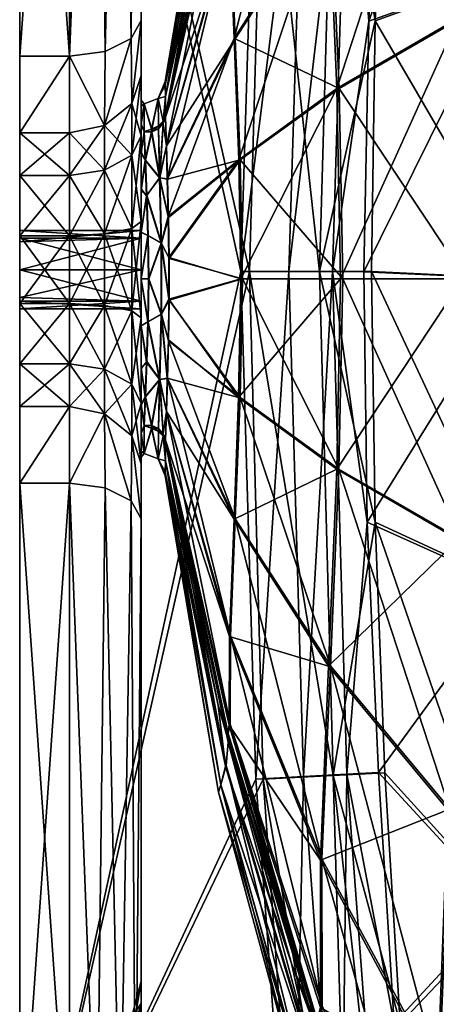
# Model space of a CAD drawing. Header units: inches. Extents: x -160 to 0, y -314 to 314.
# Tile 3 of 6: x -160 to -102, y -102 to 36. Entities that reach past the tile are written whole.
import ezdxf

# ---------------------------------------------------------------- set-up
doc = ezdxf.new("R2010")
doc.units = ezdxf.units.IN
doc.header["$MEASUREMENT"] = 0
doc.layers.add('Layer 1', color=7, linetype='Continuous')

# ---------------------------------------------------------------- blocks, each defined once
blk = doc.blocks.new('Kylis')
at = {"color": 9, "true_color": 0xc0c0c0}
mesh = blk.add_polyface(dxfattribs=at)
corners = [(-160, -4.24, 80.38), (-160, -3.14, 77.08), (-143, -4.24, 80.38), (-143, -3.14, 77.08), (-160, 1.26, 74.88), (-160, -4.24, -80.38), (-160, -3.14, -83.68), (-143, -4.24, -80.38), (-143, -3.14, -83.68), (-160, 1.26, -85.88), (-160, -2.63, 84.27), (-160, 1.26, 85.88), (-160, -28.63, 92.56), (-160, -140.99, 107.56), (-160, 142.99, 107.56), (-160, -17.92, 78.22), (-160, -11.94, -72.58), (-160, -17.92, -78.22), (-160, -2.63, -76.5), (-160, -3.49, -69.09), (-160, -11.94, 72.58), (-160, 1.26, -74.88), (-160, -3.49, 69.09), (-160, -28.63, -92.56), (-160, -140.99, -107.56), (-160, 142.99, -107.56), (-153, -17.92, -78.22), (-153, -11.94, -72.58), (-153, -3.49, -69.09), (-143, -3.14, -77.08), (-153, -3.49, 69.09), (-153, -11.94, 72.58), (-153, -17.92, 78.22), (-143, -3.14, 83.68), (-148.11, -3.74, -67.84), (-148.11, -12.65, -71.52), (-148.11, -18.94, 77.46), (-148.11, -12.65, 71.52), (-148.11, -3.74, 67.84)]
mesh.append_faces([[corners[k] for k in face] for face in [(0, 1, 2), (3, 2, 1), (3, 1, 4), (5, 6, 7), (8, 6, 9), (10, 11, 12), (13, 12, 14), (12, 15, 10), (0, 10, 15), (16, 17, 5), (16, 18, 19), (6, 5, 17), (0, 15, 20), (19, 18, 21), (1, 20, 22), (0, 20, 1), (16, 5, 18), (22, 4, 1), (23, 9, 6), (23, 24, 25), (26, 17, 27), (16, 19, 28), (27, 16, 28), (16, 27, 17), (29, 18, 5), (30, 22, 31), (20, 15, 32), (32, 31, 20), (31, 22, 20), (33, 10, 0), (34, 27, 28), (35, 26, 27), (34, 35, 27), (32, 36, 31), (30, 31, 37), (36, 37, 31), (37, 38, 30)]], dxfattribs={"color": 9})
mesh = blk.add_polyface(dxfattribs=at)
corners = [(-143, 1.26, 74.88), (-143, -3.14, 77.08), (-160, 1.26, 74.88), (-143, 5.66, 77.08), (-160, 6.76, 80.38), (-143, 6.76, 80.38), (-160, 5.66, 77.08), (-143, 1.26, -85.88), (-143, -3.14, -83.68), (-160, 1.26, -85.88), (-143, 5.66, -83.68), (-160, 5.66, -83.68), (-160, 6.76, -80.38), (-160, 142.99, 107.56), (-129, 1, 107.56), (-160, -140.99, 107.56), (-160, -140.99, -107.56), (-127.82, 1.01, -107.56), (-160, 142.99, -107.56), (-160, 6.01, 69.09), (-160, 14.46, 72.58), (-160, -3.49, 69.09), (-160, 1.26, -74.88), (-160, 6.01, -69.09), (-160, -3.49, -69.09), (-160, 1.26, 85.88), (-160, 31.15, 92.56), (-160, -28.63, 92.56), (-160, 14.46, -72.58), (-160, 5.15, -76.5), (-160, -28.63, -92.56), (-160, 31.15, -92.56), (-153, 6.01, -69.09), (-153, 14.46, -72.58), (-153, -3.49, -69.09), (-160, -2.63, -76.5), (-143, 1.26, -74.88), (-143, 5.66, -77.08), (-143, 6.76, -80.38), (-153, 6.01, 69.09), (-153, -3.49, 69.09), (-160, -2.63, 84.27), (-143, 1.26, 85.88), (-160, 5.15, 84.27), (-143, 5.66, 83.68), (-148.11, 6.26, -67.84), (-148.11, -3.74, -67.84), (-148.11, 6.26, 67.84), (-153, 14.46, 72.58), (-148.11, -3.74, 67.84)]
mesh.append_faces([[corners[k] for k in face] for face in [(0, 1, 2), (3, 4, 5), (3, 6, 4), (0, 2, 6), (0, 6, 3), (7, 8, 9), (10, 11, 12), (7, 9, 11), (13, 14, 15), (16, 17, 18), (19, 6, 2), (19, 20, 6), (2, 21, 19), (4, 6, 20), (22, 23, 24), (25, 26, 27), (12, 28, 29), (23, 29, 28), (23, 22, 29), (9, 30, 31), (32, 23, 33), (32, 24, 23), (34, 24, 32), (22, 35, 36), (29, 22, 37), (38, 12, 29), (20, 19, 39), (40, 19, 21), (39, 19, 40), (25, 41, 42), (43, 25, 44), (5, 4, 43), (34, 32, 45), (45, 46, 34), (47, 48, 39), (39, 40, 49), (49, 47, 39)]], dxfattribs={"color": 9})
mesh = blk.add_polyface(dxfattribs=at)
corners = [(-143, 28.45, 72.24), (-143, 19.98, 64.24), (-143, 113.56, 8.74), (-143, 28.45, -72.24), (-143, 36.16, -82.56), (-143, 122.99, -82.56), (-143, 113.56, -8.74), (-143, 19.98, -64.24), (-143, 17.54, -17.67), (-143, 17.75, 17.67), (-143, 24.08, -6.54), (-143, 110.4, -3.04), (-143, 24.98, -0.08), (-143, 122.99, 82.56), (-143, 36.16, 82.56), (-143, 21.56, -12.51), (-143, 21.66, 12.5), (-143, 24.13, 6.43), (-143, 110.53, 3.41), (-160, 31.15, 92.56), (-153, 31.15, 92.56), (-153, 127.99, 92.56), (-153, 31.15, -92.56), (-160, 31.15, -92.56), (-160, 127.99, -92.56), (-160, 142.99, 107.56), (-160, -28.63, 92.56), (-160, -28.63, -92.56), (-160, 142.99, -107.56), (-160, 20.44, -78.22), (-160, 20.44, 78.22), (-149.17, 127.61, -91.79), (-148.01, 31.82, -91.22), (-144.37, 33.63, -87.6), (-143.76, 124.9, -86.38), (-145.93, 126.52, -89.63), (-144.28, 24.53, -75.16), (-148.11, 21.46, -77.46), (-144.37, 33.63, 87.6), (-144.28, 24.53, 75.16), (-148.11, 21.46, 77.46), (-148.01, 31.82, 91.22), (-145.93, 126.52, 89.63), (-149.17, 127.61, 91.79), (-143.76, 124.9, 86.38), (-140.6, 25.23, 5.13), (-142.58, 24.5, -4.99), (-142.58, 24.5, 4.99)]
mesh.append_faces([[corners[k] for k in face] for face in [(0, 1, 2), (3, 4, 5), (6, 7, 3), (8, 7, 6), (9, 2, 1), (10, 6, 11), (10, 11, 12), (0, 13, 14), (6, 15, 8), (2, 16, 17), (15, 6, 10), (17, 12, 18), (11, 18, 12), (2, 9, 16), (19, 20, 21), (22, 23, 24), (25, 26, 19), (23, 27, 28), (23, 22, 29), (20, 19, 30), (31, 32, 22), (33, 34, 4), (33, 32, 35), (4, 3, 36), (22, 32, 37), (33, 37, 32), (36, 37, 33), (33, 4, 36), (14, 38, 39), (40, 41, 20), (38, 40, 39), (40, 38, 41), (39, 0, 14), (41, 38, 42), (20, 41, 43), (38, 14, 44), (45, 46, 47)]], dxfattribs={"color": 9})
mesh = blk.add_polyface(dxfattribs=at)
corners = [(-143, 116.99), (-143, 119.19, 4.4), (-160, 116.99), (-160, 119.19, -4.4), (-143, 113.56, 8.74), (-143, 119.22, 12.07), (-143, 28.45, 72.24), (-143, 122.99, -82.56), (-143, 119.22, -12.07), (-143, 28.45, -72.24), (-143, 113.56, -8.74), (-143, 122.99, 82.56), (-143, 24.13, 6.43), (-143, 110.53, 3.41), (-153, 127.99, 92.56), (-160, 127.99, 92.56), (-160, 31.15, 92.56), (-160, 127.99, -92.56), (-153, 127.99, -92.56), (-153, 31.15, -92.56), (-160, 110.4, -3.04), (-160, 113.56, -8.74), (-160, 31.15, -92.56), (-160, 142.99, -107.56), (-160, 122.49, -5.5), (-160, 110.53, 3.41), (-160, 113.56, 8.74), (-160, 119.19, 4.4), (-160, 122.49, 5.5), (-160, 142.99, 107.56), (-160, 119.22, 12.07), (-143, 110.4, -3.04), (-160, 119.22, -12.07), (-145.93, 126.52, -89.63), (-148.01, 31.82, -91.22), (-149.17, 127.61, -91.79), (-143.76, 124.9, -86.38), (-143, 36.16, -82.56), (-144.37, 33.63, -87.6), (-143.76, 124.9, 86.38), (-143, 36.16, 82.56), (-153, 31.15, 92.56), (-149.17, 127.61, 91.79), (-145.93, 126.52, 89.63), (-148.01, 31.82, 91.22), (-144.37, 33.63, 87.6)]
mesh.append_faces([[corners[k] for k in face] for face in [(0, 1, 2), (0, 2, 3), (4, 5, 6), (7, 8, 9), (10, 9, 8), (11, 6, 5), (4, 12, 13), (14, 15, 16), (17, 18, 19), (20, 3, 2), (3, 20, 21), (22, 23, 17), (21, 24, 3), (25, 20, 2), (26, 27, 28), (25, 27, 26), (16, 15, 29), (26, 28, 30), (25, 2, 27), (13, 20, 25), (25, 26, 4), (4, 13, 25), (4, 26, 5), (26, 30, 5), (31, 20, 13), (10, 21, 31), (20, 31, 21), (10, 32, 21), (8, 32, 10), (33, 34, 35), (18, 35, 19), (36, 7, 37), (36, 38, 33), (11, 39, 40), (41, 42, 14), (43, 42, 44), (43, 45, 39)]], dxfattribs={"color": 9})
mesh = blk.add_polyface(dxfattribs=at)
corners = [(-139.57, 22.59, 15.86), (-139.45, 18.62, 20.22), (-130.64, 62.5, 45.69), (-117.85, 81.36, 78.26), (-129.96, 33.63, 53.76), (-116.73, 54.24, 84.21), (-130.59, 50.08, 49.13), (-129.31, 16.62, 57.1), (-117.82, 101.99, 74.46), (-139.56, 22.86, -15.46), (-139.59, 25.5, -10.52), (-132.1, 59.59, -38.32), (-131.07, 68.16, -29.5), (-139.6, 27.09, -5.4), (-131.78, 70.83, -14.21), (-139.61, 27.62, -0.09), (-132.15, 71.86, 0.15), (-130.87, 65.03, 41.98), (-131.14, 68.23, 29.82), (-139.57, 22.86, 15.47), (-139.59, 25.5, 10.54), (-131.8, 70.84, 14.56), (-139.6, 27.09, 5.41), (-130.47, 49.99, -48.79), (-130.52, 62.36, -45.44), (-117.65, 81.2, -77.59), (-139.56, 22.59, -15.86), (-116.47, 54.15, -83.41), (-129.81, 33.59, -53.34), (-115.25, 26.62, -87.76), (-129, 1, 107.56), (-160, 142.99, 107.56), (-126.81, 72.08, 107.56), (-125.78, 72.08, -107.56), (-160, 142.99, -107.56), (-127.82, 1.01, -107.56), (-118, 1, -110.13), (-115.98, 71.56, -110.13), (-110.2, 36.08, -117.18), (-120.11, 71.7, 108.71), (-111.1, 36.03, 117.36), (-116.19, 0.99, 112.19), (-114.02, 71.36, 112.19), (-122.29, 0.99, 108.71), (-121.76, 95.62, -61.2), (-130.77, 63.64, -43.58), (-130.88, 63.78, 43.85)]
mesh.append_faces([[corners[k] for k in face] for face in [(0, 1, 2), (3, 4, 5), (4, 3, 6), (5, 4, 7), (2, 6, 8), (6, 2, 1), (9, 10, 11), (12, 13, 14), (12, 10, 13), (15, 16, 14), (17, 18, 19), (20, 19, 18), (18, 21, 20), (21, 16, 22), (22, 20, 21), (16, 15, 22), (14, 13, 15), (12, 11, 10), (23, 24, 25), (24, 23, 26), (27, 23, 25), (23, 27, 28), (29, 28, 27), (30, 31, 32), (33, 34, 35), (33, 36, 37), (37, 36, 38), (39, 30, 32), (40, 41, 42), (43, 39, 42), (44, 45, 11), (11, 45, 9), (9, 45, 26), (45, 24, 26), (0, 46, 19), (2, 46, 0), (46, 17, 19)]], dxfattribs={"color": 9})
mesh = blk.add_polyface(dxfattribs=at)
corners = [(-111.1, 36.03, 117.36), (-92.41, 87.89, 142.22), (-90.85, 43.24, 147.62), (-90.16, -0.02, 149.73), (-111.78, 0.98, 117.37), (-65.11, -0.02, 179.52), (-65.75, 53.28, 177.45), (-37.38, 63.05, 204.59), (-109.62, 71.12, 117.37), (-64.3, -0.02, -177.85), (-64.97, 53.38, -175.84), (-89.88, 43.42, -146.72), (-110.2, 36.08, -117.18), (-108.71, 71.17, -117.18), (-91.51, 88.21, -141.46), (-36.46, -0.03, -204.07), (-89.15, -0.02, -148.78), (-110.71, 0.99, -117.19), (-78.45, 46.16, 147.28), (-97.91, -0.02, 120.89), (-77.77, -0.02, 149.45), (-29.69, 64.92, 197.94), (-55.42, 55.65, 173.73), (-54.83, -0.03, 175.82), (-98.57, 36.48, 118.83), (-115.06, -0.01, 90.42), (-115.58, 26.64, 88.67), (-79.97, 93.87, 141.74), (-100.02, 74.33, 113.62), (-116.73, 54.24, 84.21), (-77.34, -0.02, -147.65), (-98.18, 36.46, -117.5), (-78.07, 46.13, -145.54), (-99.71, 74.22, -112.43), (-116.47, 54.15, -83.41), (-55.1, 55.61, -171.6), (-79.66, 93.73, -140.14), (-115.25, 26.62, -87.76), (-97.49, -0.02, -119.5), (-54.47, -0.03, -173.63), (-114.7, -0.01, -89.46), (-115.98, 71.56, -110.13), (-118, 1, -110.13), (-114.02, 71.36, 112.19)]
mesh.append_faces([[corners[k] for k in face] for face in [(0, 1, 2), (3, 4, 2), (5, 6, 7), (6, 3, 2), (3, 6, 5), (0, 2, 4), (8, 1, 0), (9, 10, 11), (12, 11, 13), (14, 11, 10), (9, 15, 10), (16, 11, 12), (17, 16, 12), (11, 16, 9), (18, 19, 20), (21, 22, 23), (24, 25, 19), (22, 18, 20), (24, 19, 18), (24, 26, 25), (18, 27, 24), (22, 20, 23), (24, 28, 26), (29, 26, 28), (30, 31, 32), (33, 31, 34), (35, 32, 36), (33, 32, 31), (37, 34, 31), (37, 31, 38), (39, 30, 32), (31, 30, 38), (38, 40, 37), (39, 32, 35), (12, 13, 41), (12, 42, 17), (0, 43, 8)]], dxfattribs={"color": 9})
mesh = blk.add_polyface(dxfattribs=at)
corners = [(-140.57, 21.39, 14.32), (-141.51, 20.91, 14.04), (-140.57, 20.98, 14.92), (-140.56, 20.97, -14.92), (-141.5, 20.54, -14.56), (-140.56, 21.4, -14.31), (-129.96, 33.63, 53.76), (-130.59, 50.08, 49.13), (-139.33, 13.99, 23.54), (-139.45, 18.62, 20.22), (-115.58, 26.64, 88.67), (-116.73, 54.24, 84.21), (-129.31, 16.62, 57.1), (-139.44, 18.61, -20.21), (-139.56, 22.59, -15.86), (-130.47, 49.99, -48.79), (-129.81, 33.59, -53.34), (-129.12, 16.62, -56.6), (-115.25, 26.62, -87.76), (-139.29, 13.92, -23.55), (-127.82, 1.01, -107.56), (-118, 1, -110.13), (-125.78, 72.08, -107.56), (-122.29, 0.99, 108.71), (-114.02, 71.36, 112.19), (-116.19, 0.99, 112.19), (-129, 1, 107.56), (-120.11, 71.7, 108.71), (-139.57, 22.59, 15.86), (-139.9, 21.7, 15.34), (-141.5, 20.91, -14.03), (-140.59, 25.23, -5.13), (-142.58, 24.5, -4.99), (-140.6, 25.23, 5.13), (-139.61, 27.62, -0.09), (-139.6, 27.09, 5.41), (-139.89, 22.05, -14.82), (-139.59, 25.5, -10.52), (-139.6, 27.09, -5.4), (-139.56, 22.86, -15.46), (-139.9, 22.05, 14.84), (-139.59, 25.5, 10.54), (-139.57, 22.86, 15.47), (-139.89, 21.7, -15.34)]
mesh.append_faces([[corners[k] for k in face] for face in [(0, 1, 2), (3, 4, 5), (6, 7, 8), (8, 7, 9), (10, 11, 12), (13, 14, 15), (15, 16, 13), (17, 16, 18), (16, 17, 19), (19, 13, 16), (20, 21, 22), (23, 24, 25), (23, 26, 27), (28, 29, 9), (30, 31, 5), (31, 32, 33), (34, 33, 35), (36, 31, 37), (31, 38, 37), (37, 39, 36), (38, 31, 34), (34, 31, 33), (0, 40, 33), (41, 40, 42), (33, 40, 41), (5, 31, 36), (41, 35, 33), (1, 0, 33), (43, 14, 13), (14, 43, 36), (14, 36, 39), (43, 5, 36), (43, 3, 5), (42, 40, 29), (42, 29, 28), (40, 2, 29), (40, 0, 2)]], dxfattribs={"color": 9})
mesh = blk.add_polyface(dxfattribs=at)
corners = [(-141.51, 20.54, 14.56), (-140.57, 20.98, 14.92), (-141.51, 20.91, 14.04), (-141.5, 20.54, -14.56), (-141.5, 20.91, -14.03), (-140.56, 21.4, -14.31), (-129.31, 16.62, 57.1), (-129.01, -0.01, 58.38), (-115.58, 26.64, 88.67), (-139.2, 8.72, 25.85), (-129.96, 33.63, 53.76), (-115.06, -0.01, 90.42), (-139.09, -2.85, 27.06), (-139.09, 2.97, 27.06), (-139.33, 13.99, 23.54), (-129.12, 16.62, -56.6), (-115.25, 26.62, -87.76), (-114.7, -0.01, -89.46), (-128.8, -0.01, -57.85), (-139.13, 8.55, -25.87), (-139.29, 13.92, -23.55), (-139.05, 2.83, -27.03), (-139.05, -2.99, -27.03), (-111.78, 0.98, 117.37), (-116.19, 0.99, 112.19), (-111.1, 36.03, 117.36), (-139.9, 21.7, 15.34), (-140.4, 14.13, 21.44), (-139.45, 18.62, 20.22), (-140.18, 4.96, 25.14), (-142.21, 11.6, 22.14), (-140.18, -4.96, 25.14), (-141.97, 0, 25), (-140.38, 14.13, -21.44), (-140.15, 4.96, -25.13), (-142.2, 11.68, -22.1), (-140.56, 20.97, -14.92), (-139.89, 21.7, -15.34), (-139.44, 18.61, -20.21), (-142, 6.03, -24.26), (-141.92, 0, -25), (-140.15, -4.98, -25.13)]
mesh.append_faces([[corners[k] for k in face] for face in [(0, 1, 2), (3, 4, 5), (6, 7, 8), (9, 6, 10), (7, 11, 8), (12, 7, 13), (6, 13, 7), (13, 6, 9), (10, 14, 9), (15, 16, 17), (17, 18, 15), (19, 20, 15), (19, 15, 21), (18, 21, 15), (21, 18, 22), (23, 24, 25), (26, 27, 28), (27, 1, 0), (1, 27, 26), (28, 27, 14), (14, 27, 9), (9, 29, 13), (27, 29, 9), (29, 27, 30), (31, 29, 32), (12, 13, 29), (33, 34, 35), (19, 33, 20), (36, 33, 3), (37, 38, 33), (37, 33, 36), (19, 34, 33), (22, 34, 21), (38, 20, 33), (39, 34, 40), (21, 34, 19), (34, 41, 40)]], dxfattribs={"color": 9})
mesh = blk.add_polyface(dxfattribs=at)
corners = [(-160, 31.15, 92.56), (-160, 5.15, 84.27), (-160, 20.44, 78.22), (-160, 6.76, 80.38), (-160, 14.46, 72.58), (-160, 5.66, -83.68), (-160, 1.26, -85.88), (-160, 31.15, -92.56), (-160, 1.26, 85.88), (-160, 20.44, -78.22), (-160, 6.76, -80.38), (-160, 14.46, -72.58), (-153, 31.15, -92.56), (-153, 20.44, -78.22), (-153, 14.46, -72.58), (-160, 6.01, -69.09), (-153, 20.44, 78.22), (-153, 31.15, 92.56), (-153, 14.46, 72.58), (-153, 6.01, 69.09), (-148.11, 21.46, -77.46), (-144.28, 24.53, -75.16), (-144.28, 17.28, -68.32), (-148.11, 15.17, -71.52), (-143, 28.45, -72.24), (-148.11, 6.26, -67.84), (-144.28, 7.02, -64.08), (-143, 19.98, -64.24), (-153, 6.01, -69.09), (-148.11, 15.17, 71.52), (-148.11, 6.26, 67.84), (-144.28, 7.02, 64.08), (-144.28, 24.53, 75.16), (-144.28, 17.28, 68.32), (-143, 19.98, 64.24), (-148.11, 21.46, 77.46), (-143, 7.99, 59.29)]
mesh.append_faces([[corners[k] for k in face] for face in [(0, 1, 2), (2, 3, 4), (5, 6, 7), (2, 1, 3), (0, 8, 1), (5, 9, 10), (5, 7, 9), (11, 10, 9), (12, 13, 9), (11, 9, 13), (13, 14, 11), (14, 15, 11), (2, 16, 17), (16, 2, 18), (18, 4, 19), (4, 18, 2), (13, 12, 20), (21, 22, 23), (21, 23, 20), (21, 24, 22), (13, 20, 14), (25, 23, 22), (26, 25, 22), (26, 22, 27), (28, 14, 23), (20, 23, 14), (23, 25, 28), (29, 30, 31), (29, 16, 18), (32, 33, 34), (35, 16, 29), (31, 36, 33), (35, 33, 32), (35, 29, 33), (33, 29, 31), (30, 29, 18), (16, 35, 17)]], dxfattribs={"color": 9})
mesh = blk.add_polyface(dxfattribs=at)
corners = [(-141.51, 20.91, 14.04), (-142.55, 20.58, 14.19), (-141.51, 20.54, 14.56), (-141.5, 20.54, -14.56), (-142.54, 20.59, -14.18), (-141.5, 20.91, -14.03), (-142.39, 16.57, -18.72), (-143, 17.54, -17.67), (-143, 21.66, 12.5), (-143, 17.75, 17.67), (-143, 12.59, 21.69), (-143, 6.53, 24.21), (-142.21, 11.6, 22.14), (-143, 12.36, -21.62), (-142.2, 11.68, -22.1), (-143, 6.47, -24.09), (-143, 21.56, -12.51), (-143, 24.08, -6.54), (-142.58, 24.5, -4.99), (-143, 24.98, -0.08), (-142.58, 24.5, 4.99), (-143, 24.13, 6.43), (-142.41, 16.57, 18.72), (-143, 19.98, -64.24), (-143, 7.99, 59.29), (-143, 19.98, 64.24), (-143, 7.99, -59.29), (-144.28, 7.02, -64.08), (-144.28, 17.28, -68.32), (-143, 28.45, -72.24), (-143, 28.45, 72.24), (-144.28, 24.53, 75.16), (-144.28, 17.28, 68.32), (-140.4, 14.13, 21.44), (-140.6, 25.23, 5.13), (-140.59, 25.23, -5.13), (-140.38, 14.13, -21.44)]
mesh.append_faces([[corners[k] for k in face] for face in [(0, 1, 2), (3, 4, 5), (4, 6, 7), (1, 8, 9), (10, 11, 12), (6, 13, 7), (6, 14, 13), (13, 14, 15), (7, 16, 4), (17, 18, 16), (4, 16, 18), (19, 20, 18), (18, 17, 19), (21, 8, 20), (21, 20, 19), (8, 1, 20), (12, 22, 10), (9, 10, 22), (9, 22, 1), (23, 7, 13), (24, 10, 25), (23, 13, 26), (25, 10, 9), (26, 27, 23), (28, 29, 23), (30, 31, 25), (32, 24, 25), (22, 2, 1), (33, 22, 12), (2, 22, 33), (34, 20, 0), (0, 20, 1), (5, 4, 18), (18, 35, 5), (6, 4, 3), (6, 3, 36), (36, 14, 6)]], dxfattribs={"color": 9})
mesh = blk.add_polyface(dxfattribs=at)
corners = [(-143, 5.66, -83.68), (-160, 6.76, -80.38), (-143, 6.76, -80.38), (-143, 1.26, -85.88), (-160, 5.66, -83.68), (-143, 6.47, -24.09), (-142.2, 11.68, -22.1), (-142, 6.03, -24.26), (-143, 0, -25), (-141.92, 0, -25), (-142.05, 6.04, 24.26), (-143, 6.53, 24.21), (-143, 0, 25), (-141.97, 0, 25), (-142.21, 11.6, 22.14), (-143, 7.99, -59.29), (-143, 12.36, -21.62), (-143, 12.59, 21.69), (-143, 7.99, 59.29), (-143, -5.47, -59.29), (-143, -5.47, 59.29), (-160, 1.26, -74.88), (-143, 1.26, -74.88), (-143, 5.66, -77.08), (-160, 5.15, -76.5), (-143, -3.14, -83.68), (-143, -4.24, -80.38), (-160, 1.26, 85.88), (-143, 1.26, 85.88), (-143, 5.66, 83.68), (-143, 6.76, 80.38), (-160, 5.15, 84.27), (-143, 1.26, 74.88), (-143, 5.66, 77.08), (-143, -3.14, 77.08), (-143, -4.24, 80.38), (-144.28, -4.5, -64.08), (-144.28, 7.02, -64.08), (-148.11, 6.26, -67.84), (-148.11, -3.74, -67.84), (-148.11, -3.74, 67.84), (-144.28, -4.5, 64.08), (-148.11, 6.26, 67.84), (-144.28, 7.02, 64.08), (-140.18, 4.96, 25.14), (-140.15, 4.96, -25.13)]
mesh.append_faces([[corners[k] for k in face] for face in [(0, 1, 2), (3, 4, 0), (5, 6, 7), (7, 8, 5), (9, 8, 7), (10, 11, 12), (10, 12, 13), (10, 14, 11), (5, 15, 16), (17, 18, 11), (5, 8, 15), (8, 19, 15), (11, 18, 12), (18, 20, 12), (21, 22, 23), (23, 2, 24), (3, 0, 2), (2, 23, 25), (2, 25, 3), (26, 23, 22), (23, 26, 25), (27, 28, 29), (29, 30, 31), (32, 33, 30), (30, 29, 34), (30, 34, 32), (35, 29, 28), (29, 35, 34), (36, 37, 15), (38, 37, 39), (37, 36, 39), (40, 41, 42), (43, 20, 18), (41, 43, 42), (10, 13, 44), (10, 44, 14), (45, 7, 6)]], dxfattribs={"color": 9})
mesh = blk.add_polyface(dxfattribs=at)
corners = [(-143, -3.14, -83.68), (-143, -4.24, -80.38), (-160, -3.14, -83.68), (-143, -17.75, -17.59), (-143, -17.46, -64.24), (-143, -12.56, -21.58), (-143, -17.46, 64.24), (-143, -12.44, 21.68), (-143, -5.47, 59.29), (-143, -6.58, 24.1), (-143, 0, 25), (-143, -17.58, 17.73), (-143, -6.58, -24.1), (-143, -5.47, -59.29), (-143, 0, -25), (-142.41, -16.56, 18.73), (-142.39, -16.56, -18.72), (-142.17, -11.58, -22.15), (-142, -6.02, -24.26), (-141.92, 0, -25), (-142.23, -11.67, 22.1), (-142.05, -6.02, 24.26), (-141.97, 0, 25), (-160, -2.63, -76.5), (-143, -3.14, -77.08), (-143, 1.26, -74.88), (-160, -4.24, -80.38), (-160, -2.63, 84.27), (-143, -3.14, 83.68), (-143, 1.26, 85.88), (-160, -4.24, 80.38), (-143, -4.24, 80.38), (-148.11, -12.65, -71.52), (-148.11, -3.74, -67.84), (-144.28, -4.5, -64.08), (-144.28, -14.76, -68.32), (-143, 7.99, -59.29), (-148.11, -18.94, -77.46), (-144.28, 7.02, 64.08), (-144.28, -4.5, 64.08), (-148.11, -3.74, 67.84), (-148.11, -12.65, 71.52), (-144.28, -14.76, 68.32)]
mesh.append_faces([[corners[k] for k in face] for face in [(0, 1, 2), (3, 4, 5), (6, 7, 8), (8, 7, 9), (8, 9, 10), (11, 7, 6), (4, 12, 5), (12, 13, 14), (13, 12, 4), (15, 7, 11), (5, 16, 3), (5, 12, 17), (17, 16, 5), (18, 12, 14), (12, 18, 17), (18, 14, 19), (15, 20, 7), (20, 21, 9), (9, 7, 20), (21, 10, 9), (21, 22, 10), (23, 24, 25), (24, 26, 1), (25, 24, 1), (27, 28, 29), (28, 30, 31), (29, 28, 31), (32, 33, 34), (34, 13, 35), (35, 13, 4), (34, 36, 13), (37, 32, 35), (35, 32, 34), (38, 39, 8), (8, 39, 6), (40, 41, 42), (39, 40, 42), (39, 42, 6)]], dxfattribs={"color": 9})
mesh = blk.add_polyface(dxfattribs=at)
corners = [(-115.06, -0.01, 90.42), (-129.01, -0.01, 58.38), (-129.32, -16.64, 57.1), (-115.58, -26.67, 88.67), (-139.17, -8.57, 25.89), (-139.32, -13.92, 23.57), (-139.09, -2.85, 27.06), (-114.7, -0.01, -89.46), (-115.26, -26.65, -87.76), (-128.8, -0.01, -57.85), (-129.81, -33.61, -53.34), (-139.16, -8.72, -25.82), (-129.12, -16.64, -56.6), (-139.05, -2.99, -27.03), (-139.31, -13.99, -23.52), (-140.18, -4.96, 25.14), (-141.97, 0, 25), (-142.05, -6.02, 24.26), (-140.4, -14.13, 21.45), (-139.9, -21.71, 15.34), (-140.57, -20.98, 14.92), (-142.41, -16.56, 18.73), (-142.23, -11.67, 22.1), (-139.45, -18.61, 20.22), (-141.51, -20.54, 14.56), (-140.18, 4.96, 25.14), (-140.15, -4.98, -25.13), (-142, -6.02, -24.26), (-141.92, 0, -25), (-140.15, 4.96, -25.13), (-140.38, -14.14, -21.43), (-140.56, -20.97, -14.92), (-139.89, -21.7, -15.34), (-141.5, -20.54, -14.56), (-142.39, -16.56, -18.72), (-139.44, -18.61, -20.2), (-142.17, -11.58, -22.15)]
mesh.append_faces([[corners[k] for k in face] for face in [(0, 1, 2), (0, 2, 3), (4, 5, 2), (4, 2, 6), (1, 6, 2), (7, 8, 9), (10, 11, 12), (8, 12, 9), (12, 13, 9), (13, 12, 11), (10, 14, 11), (15, 16, 17), (15, 4, 6), (17, 18, 15), (19, 18, 20), (21, 18, 22), (19, 23, 18), (24, 18, 21), (18, 17, 22), (23, 5, 18), (25, 15, 6), (4, 15, 5), (15, 18, 5), (24, 20, 18), (26, 27, 28), (11, 26, 13), (29, 13, 26), (14, 26, 11), (30, 26, 14), (31, 30, 32), (30, 33, 34), (33, 30, 31), (32, 30, 35), (30, 14, 35), (30, 36, 27), (26, 30, 27), (36, 30, 34)]], dxfattribs={"color": 9})
mesh = blk.add_polyface(dxfattribs=at)
corners = [(-117.84, -102.03, 74.47), (-117.86, -81.4, 78.27), (-130.65, -62.52, 45.69), (-130.6, -50.1, 49.14), (-116.73, -54.27, 84.21), (-130.53, -62.37, -45.45), (-130.47, -50.01, -48.8), (-117.64, -101.79, -73.92), (-117.66, -81.23, -77.59), (-120.3, -115.53, 0.25), (-131.8, -70.85, -14.21), (-119.72, -114.03, -23.39), (-119.75, -114.05, 23.96), (-131.81, -70.86, 14.56), (-132.16, -71.89, 0.15), (-118.59, -110.36, -48.42), (-131.08, -68.18, -29.5), (-130.77, -64.91, -41.69), (-118.23, -106.04, -67.82), (-104.21, -157.8, 0.34), (-118.71, -110.48, 49), (-131.15, -68.25, 29.83), (-121.91, -95.88, 61.75), (-108.79, -131.31, 84.6), (-132.19, -59.73, 38.6), (-126.93, -70.07, 107.56), (-121.7, -140.99, 107.56), (-160, -140.99, 107.56), (-129, 1, 107.56), (-160, -140.99, -107.56), (-120.8, -140.99, -107.56), (-125.89, -70.07, -107.56), (-127.82, 1.01, -107.56), (-113.97, -140.36, -108.78), (-116.1, -69.56, -110.13), (-120.23, -69.71, 108.71), (-114.99, -140.37, 108.72), (-114.15, -69.38, 112.19), (-118.44, -104.21, 71.53), (-130.89, -63.79, 43.86), (-118.27, -103.98, -70.95), (-130.78, -63.66, -43.58)]
mesh.append_faces([[corners[k] for k in face] for face in [(0, 1, 2), (2, 1, 3), (4, 3, 1), (5, 6, 7), (6, 8, 7), (9, 10, 11), (12, 13, 14), (15, 11, 16), (16, 17, 15), (10, 9, 14), (15, 17, 18), (16, 11, 10), (9, 11, 19), (12, 14, 9), (13, 12, 20), (21, 13, 20), (22, 20, 23), (24, 21, 22), (21, 20, 22), (25, 26, 27), (25, 27, 28), (29, 30, 31), (32, 29, 31), (33, 31, 30), (34, 31, 33), (35, 26, 25), (35, 36, 26), (36, 35, 37), (38, 0, 2), (22, 39, 24), (38, 2, 39), (22, 38, 39), (23, 38, 22), (40, 5, 7), (5, 40, 41), (17, 41, 18), (41, 40, 18)]], dxfattribs={"color": 9})
mesh = blk.add_polyface(dxfattribs=at)
corners = [(-140.56, -21.4, -14.31), (-141.5, -20.91, -14.03), (-140.56, -20.97, -14.92), (-141.5, -20.54, -14.56), (-142.54, -20.59, -14.18), (-140.57, -20.98, 14.92), (-141.51, -20.54, 14.56), (-140.57, -21.39, 14.32), (-142.55, -20.58, 14.19), (-141.51, -20.91, 14.04), (-129.32, -16.64, 57.1), (-129.97, -33.65, 53.76), (-115.58, -26.67, 88.67), (-139.32, -13.92, 23.57), (-139.45, -18.61, 20.22), (-116.1, -69.56, -110.13), (-118, 1, -110.13), (-127.82, 1.01, -107.56), (-129, 1, 107.56), (-122.29, 0.99, 108.71), (-126.93, -70.07, 107.56), (-120.23, -69.71, 108.71), (-116.19, 0.99, 112.19), (-139.9, -21.71, 15.34), (-139.57, -22.6, 15.87), (-140.6, -25.23, 5.13), (-142.58, -24.49, 5), (-140.59, -25.23, -5.12), (-142.58, -24.5, -4.99), (-139.9, -22.05, 14.84), (-139.59, -25.5, 10.54), (-139.6, -27.09, 5.42), (-139.57, -22.86, 15.47), (-139.61, -27.62, 0.1), (-139.9, -22.05, -14.83), (-139.59, -25.5, -10.52), (-139.56, -22.86, -15.46), (-139.6, -27.09, -5.4), (-139.89, -21.7, -15.34), (-139.44, -18.61, -20.2), (-139.56, -22.58, -15.85)]
mesh.append_faces([[corners[k] for k in face] for face in [(0, 1, 2), (3, 2, 1), (1, 4, 3), (5, 6, 7), (6, 8, 9), (6, 9, 7), (10, 11, 12), (11, 10, 13), (13, 14, 11), (15, 16, 17), (18, 19, 20), (21, 19, 22), (23, 24, 14), (9, 25, 7), (25, 26, 27), (27, 28, 1), (29, 25, 30), (25, 31, 30), (30, 32, 29), (33, 25, 27), (0, 34, 27), (27, 26, 28), (35, 34, 36), (27, 34, 35), (26, 25, 9), (7, 25, 29), (35, 37, 27), (1, 0, 27), (38, 39, 40), (24, 23, 29), (24, 29, 32), (23, 7, 29), (23, 5, 7), (36, 34, 38), (36, 38, 40), (34, 2, 38), (34, 0, 2)]], dxfattribs={"color": 9})
mesh = blk.add_polyface(dxfattribs=at)
corners = [(-139.57, -22.6, 15.87), (-130.65, -62.52, 45.69), (-130.6, -50.1, 49.14), (-139.45, -18.61, 20.22), (-129.97, -33.65, 53.76), (-116.73, -54.27, 84.21), (-115.58, -26.67, 88.67), (-130.47, -50.01, -48.8), (-139.44, -18.61, -20.2), (-139.31, -13.99, -23.52), (-129.81, -33.61, -53.34), (-130.53, -62.37, -45.45), (-139.56, -22.58, -15.85), (-117.66, -81.23, -77.59), (-116.47, -54.19, -83.41), (-115.26, -26.65, -87.76), (-129.12, -16.64, -56.6), (-139.57, -22.86, 15.47), (-139.59, -25.5, 10.54), (-132.19, -59.73, 38.6), (-131.15, -68.25, 29.83), (-139.6, -27.09, 5.42), (-131.81, -70.86, 14.56), (-130.77, -64.91, -41.69), (-131.08, -68.18, -29.5), (-139.56, -22.86, -15.46), (-139.59, -25.5, -10.52), (-131.8, -70.85, -14.21), (-132.16, -71.89, 0.15), (-139.6, -27.09, -5.4), (-139.61, -27.62, 0.1), (-125.89, -70.07, -107.56), (-116.1, -69.56, -110.13), (-127.82, 1.01, -107.56), (-118, 1, -110.13), (-110.17, -34.09, -117.17), (-120.23, -69.71, 108.71), (-126.93, -70.07, 107.56), (-122.29, 0.99, 108.71), (-114.15, -69.38, 112.19), (-116.19, 0.99, 112.19), (-140.59, -25.23, -5.12), (-140.6, -25.23, 5.13), (-130.89, -63.79, 43.86), (-130.78, -63.66, -43.58)]
mesh.append_faces([[corners[k] for k in face] for face in [(0, 1, 2), (3, 0, 2), (2, 4, 3), (2, 5, 4), (6, 4, 5), (7, 8, 9), (9, 10, 7), (8, 11, 12), (13, 10, 14), (15, 14, 16), (10, 13, 7), (14, 10, 16), (7, 11, 8), (17, 18, 19), (20, 21, 22), (20, 18, 21), (23, 24, 25), (26, 25, 24), (24, 27, 26), (27, 28, 29), (29, 26, 27), (28, 22, 30), (30, 29, 28), (21, 30, 22), (20, 19, 18), (31, 32, 33), (34, 32, 35), (36, 37, 38), (39, 36, 40), (30, 41, 29), (21, 42, 30), (19, 43, 17), (17, 43, 0), (43, 1, 0), (12, 44, 25), (11, 44, 12), (44, 23, 25)]], dxfattribs={"color": 9})
mesh = blk.add_polyface(dxfattribs=at)
corners = [(-90.16, -0.02, 149.73), (-90.85, -43.28, 147.62), (-111.29, -34.08, 117.37), (-92.41, -87.94, 142.23), (-109.74, -69.14, 117.37), (-65.75, -53.33, 177.45), (-65.11, -0.02, 179.52), (-111.78, 0.98, 117.37), (-64.3, -0.02, -177.85), (-89.15, -0.02, -148.78), (-64.97, -53.43, -175.84), (-89.88, -43.46, -146.73), (-110.71, 0.99, -117.19), (-110.17, -34.09, -117.17), (-91.52, -88.26, -141.47), (-108.82, -69.19, -117.17), (-78.46, -46.21, 147.28), (-77.77, -0.02, 149.45), (-98.58, -36.52, 118.83), (-116.73, -54.27, 84.21), (-100.02, -74.38, 113.63), (-79.97, -93.93, 141.74), (-55.42, -55.71, 173.73), (-115.58, -26.67, 88.67), (-97.91, -0.02, 120.89), (-54.83, -0.03, 175.82), (-115.06, -0.01, 90.42), (-78.07, -46.18, -145.54), (-97.49, -0.02, -119.5), (-77.34, -0.02, -147.65), (-98.19, -36.5, -117.5), (-114.7, -0.01, -89.46), (-55.1, -55.67, -171.6), (-115.26, -26.65, -87.76), (-79.67, -93.79, -140.15), (-54.47, -0.03, -173.63), (-99.72, -74.26, -112.44), (-116.47, -54.19, -83.41), (-118, 1, -110.13), (-116.1, -69.56, -110.13), (-116.19, 0.99, 112.19), (-114.15, -69.38, 112.19)]
mesh.append_faces([[corners[k] for k in face] for face in [(0, 1, 2), (3, 4, 1), (5, 3, 1), (2, 1, 4), (6, 1, 0), (1, 6, 5), (7, 0, 2), (8, 9, 10), (11, 9, 12), (13, 11, 12), (9, 11, 10), (14, 11, 13), (13, 15, 14), (16, 17, 18), (19, 20, 18), (21, 22, 16), (20, 16, 18), (23, 19, 18), (23, 18, 24), (25, 17, 16), (18, 17, 24), (24, 26, 23), (25, 16, 22), (27, 28, 29), (30, 31, 28), (32, 27, 29), (30, 28, 27), (30, 33, 31), (27, 34, 30), (32, 29, 35), (30, 36, 33), (37, 33, 36), (38, 13, 12), (13, 39, 15), (2, 40, 7), (2, 4, 41), (41, 40, 2)]], dxfattribs={"color": 9})
mesh = blk.add_polyface(dxfattribs=at)
corners = [(-143, -17.58, 17.73), (-143, -21.6, 12.58), (-142.55, -20.58, 14.19), (-143, -24.97, 0.15), (-142.58, -24.49, 5), (-143, -24.12, 6.53), (-142.54, -20.59, -14.18), (-143, -21.7, -12.37), (-143, -17.75, -17.59), (-142.39, -16.56, -18.72), (-142.41, -16.56, 18.73), (-142.58, -24.5, -4.99), (-143, -24.15, -6.46), (-160, -3.14, -83.68), (-160, -17.92, -78.22), (-160, -28.63, -92.56), (-153, -17.92, -78.22), (-153, -28.63, -92.56), (-160, -28.63, 92.56), (-153, -28.63, 92.56), (-153, -17.92, 78.22), (-160, -17.92, 78.22), (-143, -25.93, -72.24), (-144.28, -22.01, -75.16), (-143, -17.46, -64.24), (-144.28, -14.76, -68.32), (-148.11, -18.94, -77.46), (-148.11, -12.65, -71.52), (-148.01, -29.3, -91.22), (-144.37, -31.11, -87.6), (-143, -33.64, 82.56), (-143, -25.93, 72.24), (-144.28, -22.01, 75.16), (-148.11, -18.94, 77.46), (-148.01, -29.3, 91.22), (-144.37, -31.11, 87.6), (-144.28, -14.76, 68.32), (-148.11, -12.65, 71.52), (-143, -17.46, 64.24), (-141.51, -20.54, 14.56), (-141.5, -20.91, -14.03), (-141.51, -20.91, 14.04), (-141.5, -20.54, -14.56)]
mesh.append_faces([[corners[k] for k in face] for face in [(0, 1, 2), (3, 4, 5), (4, 1, 5), (6, 7, 8), (6, 8, 9), (10, 0, 2), (11, 4, 3), (7, 6, 11), (1, 4, 2), (11, 3, 12), (12, 7, 11), (13, 14, 15), (16, 17, 15), (14, 16, 15), (18, 19, 20), (20, 21, 18), (22, 23, 24), (23, 25, 24), (26, 16, 27), (26, 25, 23), (16, 26, 17), (26, 28, 17), (29, 26, 23), (26, 29, 28), (30, 31, 32), (20, 19, 33), (19, 34, 33), (35, 33, 34), (32, 33, 35), (32, 36, 37), (32, 37, 33), (32, 31, 36), (36, 31, 38), (10, 2, 39), (40, 11, 6), (41, 2, 4), (42, 6, 9)]], dxfattribs={"color": 9})
mesh = blk.add_polyface(dxfattribs=at)
corners = [(-143, -25.93, -72.24), (-143, -107.06, -18.05), (-143, -114.61, -21.72), (-143, -120.99, -82.56), (-143, -33.64, -82.56), (-143, -98.42, -4.28), (-143, -24.97, 0.15), (-143, -98.37, 4.07), (-143, -25.93, 72.24), (-143, -107.06, 18.05), (-143, -17.46, 64.24), (-143, -21.7, -12.37), (-143, -24.15, -6.46), (-143, -101.5, -12.02), (-143, -17.46, -64.24), (-143, -17.75, -17.59), (-143, -17.58, 17.73), (-143, -101.39, 11.88), (-143, -33.64, 82.56), (-143, -120.99, 82.56), (-143, -114.61, 21.72), (-143, -21.6, 12.58), (-143, -24.12, 6.53), (-153, -28.63, 92.56), (-160, -28.63, 92.56), (-160, -127.99, 92.56), (-160, -28.63, -92.56), (-153, -28.63, -92.56), (-153, -127.99, -92.56), (-144.37, -31.11, -87.6), (-144.28, -22.01, -75.16), (-148.01, -29.3, -91.22), (-145.93, -125.94, -89.63), (-143.76, -123.66, -86.38), (-149.17, -127.45, -91.79), (-149.17, -127.45, 91.79), (-148.01, -29.3, 91.22), (-144.37, -31.11, 87.6), (-143.76, -123.66, 86.38), (-145.93, -125.94, 89.63), (-144.28, -22.01, 75.16)]
mesh.append_faces([[corners[k] for k in face] for face in [(0, 1, 2), (0, 3, 4), (2, 3, 0), (5, 6, 7), (8, 9, 10), (11, 12, 13), (0, 14, 1), (13, 15, 11), (16, 9, 17), (8, 18, 19), (20, 9, 8), (20, 8, 19), (17, 21, 16), (10, 9, 16), (7, 22, 17), (21, 17, 22), (5, 12, 6), (7, 6, 22), (13, 1, 15), (13, 12, 5), (14, 15, 1), (23, 24, 25), (26, 27, 28), (4, 29, 30), (30, 0, 4), (31, 29, 32), (3, 33, 4), (27, 31, 34), (32, 29, 33), (29, 4, 33), (35, 36, 23), (37, 38, 18), (39, 36, 35), (37, 36, 39), (38, 19, 18), (38, 37, 39), (37, 18, 40)]], dxfattribs={"color": 9})
mesh = blk.add_polyface(dxfattribs=at)
corners = [(-160, -127.99, 92.56), (-153, -127.99, 92.56), (-153, -28.63, 92.56), (-160, -140.99, 107.56), (-160, -28.63, 92.56), (-160, -28.63, -92.56), (-160, -127.99, -92.56), (-160, -140.99, -107.56), (-153, -127.99, -92.56), (-153, -108.33, 2.78), (-160, -108.4, 3.04), (-153, -108.33, -2.56), (-153, -110.26, -7.23), (-160, -108.53, -3.41), (-160, -111.56, -8.74), (-153, -110.58, 7.41), (-153, -28.63, -92.56), (-149.17, -127.45, -91.79), (-145.93, -125.94, -89.63), (-148.01, -29.3, -91.22), (-144.28, -103.29, 3.8), (-143, -98.42, -4.28), (-143, -98.37, 4.07), (-143, -101.39, 11.88), (-144.28, -110.98, 14.82), (-144.28, -106.3, 10.43), (-148.11, -109.38, 8.16), (-148.11, -113.05, 11.6), (-144.28, -103.29, -3.8), (-143, -101.5, -12.02), (-144.28, -106.3, -10.43), (-143, -107.06, -18.05), (-144.28, -110.98, -14.82), (-143, -107.06, 18.05), (-148.11, -107.03, 2.98), (-148.11, -107.03, -2.98), (-148.11, -109.38, -8.16), (-149.17, -127.45, 91.79)]
mesh.append_faces([[corners[k] for k in face] for face in [(0, 1, 2), (3, 0, 4), (5, 6, 7), (8, 6, 5), (9, 10, 11), (12, 11, 13), (13, 11, 10), (12, 13, 14), (15, 10, 9), (16, 17, 8), (18, 17, 19), (20, 21, 22), (23, 24, 25), (26, 25, 27), (22, 25, 20), (28, 21, 20), (28, 29, 21), (28, 30, 29), (29, 30, 31), (32, 31, 30), (24, 23, 33), (34, 20, 26), (25, 22, 23), (20, 25, 26), (35, 28, 34), (28, 20, 34), (36, 30, 35), (30, 28, 35), (30, 36, 32), (24, 27, 25), (15, 9, 34), (9, 11, 35), (34, 26, 15), (11, 12, 36), (35, 34, 9), (36, 35, 11), (1, 37, 2)]], dxfattribs={"color": 9})
mesh = blk.add_polyface(dxfattribs=at)
corners = [(-94.04, -132.37, 134.98), (-104.51, -139.41, 117.45), (-107.52, -104.26, 117.4), (-92.41, -87.94, 142.23), (-109.74, -69.14, 117.37), (-91.52, -88.26, -141.47), (-106.67, -104.3, -117.21), (-93.23, -132.82, -134.37), (-108.82, -69.19, -117.17), (-103.72, -139.43, -117.27), (-101.45, -111.87, 106.75), (-79.97, -93.93, 141.74), (-100.02, -74.38, 113.63), (-117.84, -102.03, 74.47), (-117.86, -81.4, 78.27), (-101.31, -140.65, 102.44), (-81.48, -141.37, 134.36), (-116.73, -54.27, 84.21), (-99.72, -74.26, -112.44), (-98.19, -36.5, -117.5), (-79.67, -93.79, -140.15), (-101.23, -111.65, -105.71), (-81.26, -141.13, -132.92), (-117.66, -81.23, -77.59), (-116.47, -54.19, -83.41), (-117.64, -101.79, -73.92), (-101.08, -140.34, -101.53), (-102.23, -151.5, -66.91), (-118.59, -110.36, -48.42), (-118.23, -106.04, -67.82), (-103.53, -155.94, -32.46), (-119.72, -114.03, -23.39), (-119.75, -114.05, 23.96), (-120.3, -115.53, 0.25), (-103.57, -155.98, 33.26), (-118.71, -110.48, 49), (-102.37, -151.65, 67.78), (-113.97, -140.36, -108.78), (-108.28, -139.85, -112.02), (-116.1, -69.56, -110.13), (-108.9, -139.81, 112.23), (-114.99, -140.37, 108.72), (-114.15, -69.38, 112.19), (-102.36, -143.69, 98.59), (-118.44, -104.21, 71.53), (-108.79, -131.31, 84.6), (-118.27, -103.98, -70.95), (-102.04, -146.17, -93.43), (-102.17, -143.38, -97.64)]
mesh.append_faces([[corners[k] for k in face] for face in [(0, 1, 2), (2, 3, 0), (3, 2, 4), (5, 6, 7), (5, 8, 6), (7, 6, 9), (10, 11, 12), (13, 10, 14), (10, 13, 15), (10, 16, 11), (12, 17, 14), (12, 14, 10), (18, 19, 20), (21, 18, 22), (20, 22, 18), (23, 24, 21), (18, 21, 24), (25, 23, 26), (23, 21, 26), (27, 28, 29), (30, 31, 28), (32, 33, 34), (35, 32, 36), (37, 38, 39), (6, 38, 9), (6, 8, 39), (39, 38, 6), (40, 41, 42), (2, 40, 42), (42, 4, 2), (1, 40, 2), (15, 13, 43), (13, 44, 43), (43, 44, 45), (29, 46, 47), (46, 25, 48), (26, 48, 25)]], dxfattribs={"color": 9})

msp = doc.modelspace()

# ---------------------------------------------------------------- block references
at = {"layer": 'Layer 1'}
msp.add_blockref('Kylis', (0, 0), dxfattribs=at)

doc.saveas('drawing.dxf')
